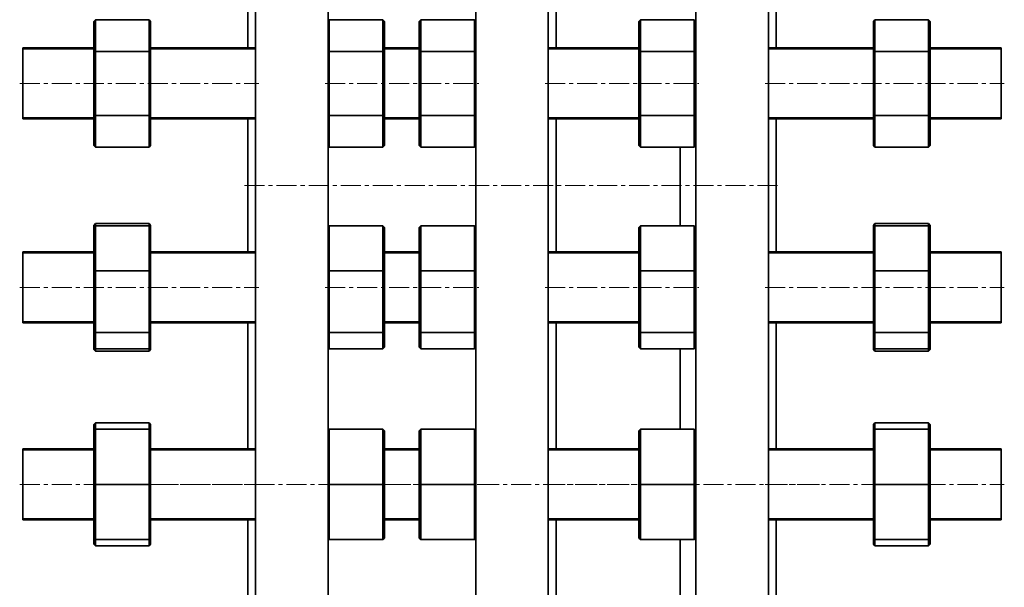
# Model space of a CAD drawing. Header units: millimetres. Extents: x -533 to 1342, y 1 to 1202.
# Tile 4 of 7: x -514 to 110, y 405 to 765. Entities that reach past the tile are written whole.
import ezdxf

# ---------------------------------------------------------------- set-up
doc = ezdxf.new("R2010")
doc.units = ezdxf.units.MM
doc.linetypes.add('CENTERX2', pattern=[20.32, 12.7, -2.54, 2.54, -2.54])
doc.layers.add('NOTE', color=7, linetype='Continuous')

msp = doc.modelspace()

# ---------------------------------------------------------------- linework, layer by layer
at = {"color": 7, "linetype": 'Continuous', "lineweight": 35}
for p, q in [((-364.69, 659.61), (-364.69, 1202.11)), ((-318.69, 659.61), (-318.69, 1202.11)), ((-225.19, 659.61), (-225.19, 1202.11)), ((-179.19, 659.61), (-179.19, 1202.11)), ((-85.69, 659.61), (-85.69, 1202.11)), ((-39.69, 659.61), (-39.69, 1202.11)), ((-369.69, 746.72), (-369.69, 826.54)), ((-174.19, 746.72), (-174.19, 826.54)), ((-34.69, 746.72), (-34.69, 826.54)), ((-467.19, 763.48), (-466.19, 764.63)), ((-467.19, 743.85), (-467.19, 763.48)), ((-466.19, 764.63), (-466.19, 744.43)), ((-432.19, 764.63), (-466.19, 764.63)), ((-432.19, 744.43), (-432.19, 764.63)), ((-431.19, 763.48), (-432.19, 764.63)), ((-431.19, 763.48), (-431.19, 743.85)), ((-318.69, 763.8), (-317.97, 764.63)), ((-317.97, 764.63), (-317.97, 744.43)), ((-283.97, 764.63), (-317.97, 764.63)), ((-283.97, 744.43), (-283.97, 764.63)), ((-282.97, 763.48), (-283.97, 764.63)), ((-282.97, 763.48), (-282.97, 743.85)), ((-260.96, 763.48), (-259.96, 764.63)), ((-260.96, 743.85), (-260.96, 763.48)), ((-259.96, 764.63), (-259.96, 744.43)), ((-225.96, 764.63), (-259.96, 764.63)), ((-225.96, 744.43), (-225.96, 764.63)), ((-225.19, 763.75), (-225.96, 764.63)), ((-121.74, 763.48), (-120.74, 764.63)), ((-121.74, 743.85), (-121.74, 763.48)), ((-120.74, 764.63), (-120.74, 744.43)), ((-86.74, 764.63), (-120.74, 764.63)), ((-86.74, 744.43), (-86.74, 764.63)), ((-85.74, 763.48), (-86.74, 764.63)), ((-85.74, 763.48), (-85.74, 743.85)), ((26.81, 763.48), (27.81, 764.63)), ((26.81, 743.85), (26.81, 763.48)), ((27.81, 764.63), (27.81, 744.43)), ((61.81, 764.63), (27.81, 764.63)), ((61.81, 744.43), (61.81, 764.63)), ((62.81, 763.48), (61.81, 764.63)), ((62.81, 763.48), (62.81, 743.85)), ((-467.19, 746.72), (-512.19, 746.72)), ((-512.19, 702.49), (-512.19, 746.72)), ((-467.19, 743.85), (-466.19, 744.43)), ((-467.19, 704.59), (-467.19, 743.85)), ((-466.19, 744.43), (-466.19, 704.01)), ((-432.19, 744.43), (-466.19, 744.43)), ((-432.19, 744.43), (-431.19, 743.85)), ((-432.19, 704.01), (-432.19, 744.43)), ((-364.69, 746.72), (-431.19, 746.72)), ((-431.19, 743.85), (-431.19, 704.59)), ((-318.69, 744.01), (-317.97, 744.43)), ((-317.97, 744.43), (-317.97, 704.01)), ((-283.97, 744.43), (-317.97, 744.43)), ((-283.97, 704.01), (-283.97, 744.43)), ((-283.97, 744.43), (-282.97, 743.85)), ((-260.96, 746.72), (-282.97, 746.72)), ((-282.97, 743.85), (-282.97, 704.59)), ((-260.96, 743.85), (-259.96, 744.43)), ((-260.96, 704.59), (-260.96, 743.85)), ((-259.96, 744.43), (-259.96, 704.01)), ((-225.96, 744.43), (-259.96, 744.43)), ((-225.96, 744.43), (-225.19, 743.98)), ((-225.96, 704.01), (-225.96, 744.43)), ((-121.74, 746.72), (-179.19, 746.72)), ((-121.74, 743.85), (-120.74, 744.43)), ((-121.74, 704.59), (-121.74, 743.85)), ((-120.74, 744.43), (-120.74, 704.01)), ((-86.74, 744.43), (-120.74, 744.43)), ((-86.74, 744.43), (-85.74, 743.85)), ((-86.74, 704.01), (-86.74, 744.43)), ((-85.69, 746.72), (-85.74, 746.72)), ((-85.74, 743.85), (-85.74, 704.59)), ((26.81, 746.72), (-39.69, 746.72)), ((26.81, 743.85), (27.81, 744.43)), ((26.81, 704.59), (26.81, 743.85)), ((27.81, 744.43), (27.81, 704.01)), ((61.81, 744.43), (27.81, 744.43)), ((61.81, 704.01), (61.81, 744.43)), ((61.81, 744.43), (62.81, 743.85)), ((107.81, 746.72), (62.81, 746.72)), ((62.81, 743.85), (62.81, 704.59)), ((107.81, 702.49), (107.81, 746.72)), ((-512.19, 701.72), (-512.19, 702.49)), ((-512.19, 701.72), (-467.19, 701.72)), ((-467.19, 704.59), (-466.19, 704.01)), ((-467.19, 684.96), (-467.19, 704.59)), ((-466.19, 704.01), (-466.19, 683.81)), ((-432.19, 704.01), (-466.19, 704.01)), ((-432.19, 704.01), (-431.19, 704.59)), ((-432.19, 683.81), (-432.19, 704.01)), ((-431.19, 704.59), (-431.19, 684.96)), ((-431.19, 701.72), (-364.69, 701.72)), ((-369.69, 659.61), (-369.69, 701.72)), ((-318.69, 704.43), (-317.97, 704.01)), ((-317.97, 704.01), (-317.97, 683.81)), ((-283.97, 704.01), (-317.97, 704.01)), ((-283.97, 704.01), (-282.97, 704.59)), ((-283.97, 683.81), (-283.97, 704.01)), ((-282.97, 704.59), (-282.97, 684.96)), ((-282.97, 701.72), (-260.96, 701.72)), ((-260.96, 704.59), (-259.96, 704.01)), ((-260.96, 684.96), (-260.96, 704.59)), ((-225.96, 704.01), (-259.96, 704.01)), ((-259.96, 704.01), (-259.96, 683.81)), ((-225.96, 704.01), (-225.19, 704.45)), ((-225.96, 683.81), (-225.96, 704.01)), ((-179.19, 701.72), (-121.74, 701.72)), ((-174.19, 659.61), (-174.19, 701.72)), ((-121.74, 704.59), (-120.74, 704.01)), ((-121.74, 684.96), (-121.74, 704.59)), ((-120.74, 704.01), (-120.74, 683.81)), ((-86.74, 704.01), (-120.74, 704.01)), ((-86.74, 704.01), (-85.74, 704.59)), ((-86.74, 683.81), (-86.74, 704.01)), ((-85.74, 704.59), (-85.74, 684.96)), ((-85.74, 701.72), (-85.69, 701.72)), ((-39.69, 701.72), (26.81, 701.72)), ((-34.69, 659.61), (-34.69, 701.72)), ((26.81, 684.96), (26.81, 704.59)), ((26.81, 704.59), (27.81, 704.01)), ((27.81, 704.01), (27.81, 683.81)), ((61.81, 704.01), (27.81, 704.01)), ((61.81, 704.01), (62.81, 704.59)), ((61.81, 683.81), (61.81, 704.01)), ((62.81, 704.59), (62.81, 684.96)), ((62.81, 701.72), (107.81, 701.72)), ((107.81, 701.72), (107.81, 702.49)), ((-466.19, 683.81), (-467.19, 684.96)), ((-432.19, 683.81), (-466.19, 683.81)), ((-432.19, 683.81), (-431.19, 684.96)), ((-317.97, 683.81), (-318.69, 684.64)), ((-283.97, 683.81), (-317.97, 683.81)), ((-283.97, 683.81), (-282.97, 684.96)), ((-259.96, 683.81), (-260.96, 684.96)), ((-225.96, 683.81), (-259.96, 683.81)), ((-225.96, 683.81), (-225.19, 684.69)), ((-120.74, 683.81), (-121.74, 684.96)), ((-86.74, 683.81), (-120.74, 683.81)), ((-95.69, 659.61), (-95.69, 683.81)), ((-86.74, 683.81), (-85.74, 684.96)), ((27.81, 683.81), (26.81, 684.96)), ((61.81, 683.81), (27.81, 683.81)), ((61.81, 683.81), (62.81, 684.96)), ((-369.69, 617.5), (-369.69, 659.61)), ((-364.69, 117.11), (-364.69, 659.61)), ((-318.69, 117.11), (-318.69, 659.61)), ((-225.19, 117.11), (-225.19, 659.61)), ((-179.19, 117.11), (-179.19, 659.61)), ((-174.19, 617.5), (-174.19, 659.61)), ((-95.69, 634.04), (-95.69, 659.61)), ((-85.69, 117.11), (-85.69, 659.61)), ((-39.69, 117.11), (-39.69, 659.61)), ((-34.69, 617.5), (-34.69, 659.61)), ((-466.19, 635.41), (-467.19, 634.26)), ((-467.19, 632.92), (-467.19, 634.26)), ((-467.19, 632.92), (-466.19, 634.04)), ((-467.19, 605.16), (-467.19, 632.92)), ((-466.19, 635.41), (-466.19, 634.04)), ((-432.19, 635.41), (-466.19, 635.41)), ((-466.19, 634.04), (-466.19, 605.46)), ((-432.19, 634.04), (-466.19, 634.04)), ((-432.19, 634.04), (-432.19, 635.41)), ((-432.19, 635.41), (-431.19, 634.26)), ((-432.19, 605.46), (-432.19, 634.04)), ((-431.19, 632.92), (-432.19, 634.04)), ((-431.19, 634.26), (-431.19, 632.92)), ((-431.19, 632.92), (-431.19, 605.16)), ((-318.69, 633.23), (-317.97, 634.04)), ((-317.97, 634.04), (-317.97, 605.46)), ((-283.97, 634.04), (-317.97, 634.04)), ((-283.97, 605.46), (-283.97, 634.04)), ((-282.97, 632.92), (-283.97, 634.04)), ((-282.97, 632.92), (-282.97, 605.16)), ((-260.96, 632.92), (-259.96, 634.04)), ((-260.96, 605.16), (-260.96, 632.92)), ((-259.96, 634.04), (-259.96, 605.46)), ((-225.96, 634.04), (-259.96, 634.04)), ((-225.96, 605.46), (-225.96, 634.04)), ((-225.19, 633.18), (-225.96, 634.04)), ((-121.74, 632.92), (-120.74, 634.04)), ((-121.74, 605.16), (-121.74, 632.92)), ((-120.74, 634.04), (-120.74, 605.46)), ((-86.74, 634.04), (-120.74, 634.04)), ((-86.74, 605.46), (-86.74, 634.04)), ((-85.74, 632.92), (-86.74, 634.04)), ((-85.74, 632.92), (-85.74, 605.16)), ((27.81, 635.41), (26.81, 634.26)), ((26.81, 632.92), (26.81, 634.26)), ((26.81, 632.92), (27.81, 634.04)), ((26.81, 605.16), (26.81, 632.92)), ((27.81, 635.41), (27.81, 634.04)), ((61.81, 635.41), (27.81, 635.41)), ((27.81, 634.04), (27.81, 605.46)), ((61.81, 634.04), (27.81, 634.04)), ((61.81, 634.04), (61.81, 635.41)), ((61.81, 635.41), (62.81, 634.26)), ((61.81, 605.46), (61.81, 634.04)), ((62.81, 632.92), (61.81, 634.04)), ((62.81, 634.26), (62.81, 632.92)), ((62.81, 632.92), (62.81, 605.16)), ((-467.19, 617.5), (-512.19, 617.5)), ((-512.19, 572.5), (-512.19, 617.5)), ((-364.69, 617.5), (-431.19, 617.5)), ((-260.96, 617.5), (-282.97, 617.5)), ((-121.74, 617.5), (-179.19, 617.5)), ((-85.69, 617.5), (-85.74, 617.5)), ((26.81, 617.5), (-39.69, 617.5)), ((107.81, 617.5), (62.81, 617.5)), ((107.81, 572.5), (107.81, 617.5)), ((-467.19, 605.16), (-466.19, 605.46)), ((-432.19, 605.46), (-466.19, 605.46)), ((-466.19, 605.46), (-466.19, 566.42)), ((-432.19, 566.42), (-432.19, 605.46)), ((-432.19, 605.46), (-431.19, 605.16)), ((-318.69, 605.24), (-317.97, 605.46)), ((-283.97, 605.46), (-317.97, 605.46)), ((-317.97, 605.46), (-317.97, 566.42)), ((-283.97, 605.46), (-282.97, 605.16)), ((-283.97, 566.42), (-283.97, 605.46)), ((-260.96, 605.16), (-259.96, 605.46)), ((-225.96, 605.46), (-259.96, 605.46)), ((-259.96, 605.46), (-259.96, 566.42)), ((-225.96, 566.42), (-225.96, 605.46)), ((-225.96, 605.46), (-225.19, 605.23)), ((-121.74, 605.16), (-120.74, 605.46)), ((-86.74, 605.46), (-120.74, 605.46)), ((-120.74, 605.46), (-120.74, 566.42)), ((-86.74, 605.46), (-85.74, 605.16)), ((-86.74, 566.42), (-86.74, 605.46)), ((26.81, 605.16), (27.81, 605.46)), ((27.81, 605.46), (27.81, 566.42)), ((61.81, 605.46), (27.81, 605.46)), ((61.81, 566.42), (61.81, 605.46)), ((61.81, 605.46), (62.81, 605.16)), ((-467.19, 567.24), (-467.19, 605.16)), ((-431.19, 605.16), (-431.19, 567.24)), ((-282.97, 605.16), (-282.97, 567.24)), ((-260.96, 567.24), (-260.96, 605.16)), ((-121.74, 567.24), (-121.74, 605.16)), ((-85.74, 605.16), (-85.74, 567.24)), ((26.81, 567.24), (26.81, 605.16)), ((62.81, 605.16), (62.81, 567.24)), ((-512.19, 572.5), (-467.19, 572.5)), ((-431.19, 572.5), (-364.69, 572.5)), ((-369.69, 492.68), (-369.69, 572.5)), ((-282.97, 572.5), (-260.96, 572.5)), ((-179.19, 572.5), (-121.74, 572.5)), ((-174.19, 492.68), (-174.19, 572.5)), ((-85.74, 572.5), (-85.69, 572.5)), ((-39.69, 572.5), (26.81, 572.5)), ((-34.69, 492.68), (-34.69, 572.5)), ((62.81, 572.5), (107.81, 572.5)), ((-467.19, 567.24), (-466.19, 566.42)), ((-467.19, 557.08), (-467.19, 567.24)), ((-432.19, 566.42), (-466.19, 566.42)), ((-466.19, 566.42), (-466.19, 555.96)), ((-432.19, 566.42), (-431.19, 567.24)), ((-432.19, 555.96), (-432.19, 566.42)), ((-431.19, 567.24), (-431.19, 557.08)), ((-318.69, 567.01), (-317.97, 566.42)), ((-283.97, 566.42), (-317.97, 566.42)), ((-317.97, 566.42), (-317.97, 555.96)), ((-283.97, 566.42), (-282.97, 567.24)), ((-283.97, 555.96), (-283.97, 566.42)), ((-282.97, 567.24), (-282.97, 557.08)), ((-260.96, 567.24), (-259.96, 566.42)), ((-260.96, 557.08), (-260.96, 567.24)), ((-225.96, 566.42), (-259.96, 566.42)), ((-259.96, 566.42), (-259.96, 555.96)), ((-225.96, 566.42), (-225.19, 567.05)), ((-225.96, 555.96), (-225.96, 566.42)), ((-121.74, 567.24), (-120.74, 566.42)), ((-121.74, 557.08), (-121.74, 567.24)), ((-86.74, 566.42), (-120.74, 566.42)), ((-120.74, 566.42), (-120.74, 555.96)), ((-86.74, 566.42), (-85.74, 567.24)), ((-86.74, 555.96), (-86.74, 566.42)), ((-85.74, 567.24), (-85.74, 557.08)), ((26.81, 567.24), (27.81, 566.42)), ((26.81, 557.08), (26.81, 567.24)), ((61.81, 566.42), (27.81, 566.42)), ((27.81, 566.42), (27.81, 555.96)), ((61.81, 566.42), (62.81, 567.24)), ((61.81, 555.96), (61.81, 566.42)), ((62.81, 567.24), (62.81, 557.08)), ((-466.19, 555.96), (-467.19, 557.08)), ((-467.19, 555.74), (-467.19, 557.08)), ((-467.19, 555.74), (-466.19, 554.58)), ((-432.19, 555.96), (-466.19, 555.96)), ((-466.19, 555.96), (-466.19, 554.58)), ((-432.19, 555.96), (-431.19, 557.08)), ((-432.19, 554.58), (-432.19, 555.96)), ((-431.19, 555.74), (-432.19, 554.58)), ((-431.19, 557.08), (-431.19, 555.74)), ((-317.97, 555.96), (-318.69, 556.76)), ((-283.97, 555.96), (-317.97, 555.96)), ((-283.97, 555.96), (-282.97, 557.08)), ((-259.96, 555.96), (-260.96, 557.08)), ((-225.96, 555.96), (-259.96, 555.96)), ((-225.96, 555.96), (-225.19, 556.82)), ((-120.74, 555.96), (-121.74, 557.08)), ((-86.74, 555.96), (-120.74, 555.96)), ((-95.69, 505.18), (-95.69, 555.96)), ((-86.74, 555.96), (-85.74, 557.08)), ((27.81, 555.96), (26.81, 557.08)), ((26.81, 555.74), (26.81, 557.08)), ((26.81, 555.74), (27.81, 554.58)), ((61.81, 555.96), (27.81, 555.96)), ((27.81, 555.96), (27.81, 554.58)), ((61.81, 555.96), (62.81, 557.08)), ((61.81, 554.58), (61.81, 555.96)), ((62.81, 555.74), (61.81, 554.58)), ((62.81, 557.08), (62.81, 555.74)), ((-432.19, 554.58), (-466.19, 554.58)), ((61.81, 554.58), (27.81, 554.58)), ((-466.19, 509.22), (-467.19, 508.1)), ((-467.19, 504.18), (-467.19, 508.1)), ((-466.19, 509.22), (-466.19, 505.18)), ((-432.19, 509.22), (-466.19, 509.22)), ((-432.19, 505.18), (-432.19, 509.22)), ((-432.19, 509.22), (-431.19, 508.1)), ((-431.19, 508.1), (-431.19, 504.18)), ((27.81, 509.22), (26.81, 508.1)), ((26.81, 504.18), (26.81, 508.1)), ((27.81, 509.22), (27.81, 505.18)), ((61.81, 509.22), (27.81, 509.22)), ((61.81, 505.18), (61.81, 509.22)), ((61.81, 509.22), (62.81, 508.1)), ((62.81, 508.1), (62.81, 504.18)), ((-467.19, 504.18), (-466.19, 505.18)), ((-467.19, 470.18), (-467.19, 504.18)), ((-466.19, 505.18), (-466.19, 470.18)), ((-432.19, 505.18), (-466.19, 505.18)), ((-432.19, 470.18), (-432.19, 505.18)), ((-431.19, 504.18), (-432.19, 505.18)), ((-431.19, 504.18), (-431.19, 470.18)), ((-318.69, 504.46), (-317.97, 505.18)), ((-317.97, 505.18), (-317.97, 470.18)), ((-283.97, 505.18), (-317.97, 505.18)), ((-283.97, 470.18), (-283.97, 505.18)), ((-282.97, 504.18), (-283.97, 505.18)), ((-282.97, 504.18), (-282.97, 470.18)), ((-260.96, 504.18), (-259.96, 505.18)), ((-260.96, 470.18), (-260.96, 504.18)), ((-259.96, 505.18), (-259.96, 470.18)), ((-225.96, 505.18), (-259.96, 505.18)), ((-225.96, 470.18), (-225.96, 505.18)), ((-225.19, 504.41), (-225.96, 505.18)), ((-121.74, 504.18), (-120.74, 505.18)), ((-121.74, 470.18), (-121.74, 504.18)), ((-120.74, 505.18), (-120.74, 470.18)), ((-86.74, 505.18), (-120.74, 505.18)), ((-86.74, 470.18), (-86.74, 505.18)), ((-85.74, 504.18), (-86.74, 505.18)), ((-85.74, 504.18), (-85.74, 470.18)), ((26.81, 504.18), (27.81, 505.18)), ((26.81, 470.18), (26.81, 504.18)), ((27.81, 505.18), (27.81, 470.18)), ((61.81, 505.18), (27.81, 505.18)), ((61.81, 470.18), (61.81, 505.18)), ((62.81, 504.18), (61.81, 505.18)), ((62.81, 504.18), (62.81, 470.18)), ((-467.19, 492.68), (-512.19, 492.68)), ((-512.19, 447.68), (-512.19, 492.68)), ((-364.69, 492.68), (-431.19, 492.68)), ((-260.96, 492.68), (-282.97, 492.68)), ((-121.74, 492.68), (-179.19, 492.68)), ((-85.69, 492.68), (-85.74, 492.68)), ((26.81, 492.68), (-39.69, 492.68)), ((107.81, 492.68), (62.81, 492.68)), ((107.81, 447.68), (107.81, 492.68)), ((-467.19, 470.18), (-466.19, 470.18)), ((-467.19, 436.18), (-467.19, 470.18)), ((-432.19, 470.18), (-466.19, 470.18)), ((-466.19, 470.18), (-466.19, 435.18)), ((-432.19, 435.18), (-432.19, 470.18)), ((-432.19, 470.18), (-431.19, 470.18)), ((-431.19, 470.18), (-431.19, 436.18)), ((-318.69, 470.18), (-317.97, 470.18)), ((-283.97, 470.18), (-317.97, 470.18)), ((-317.97, 470.18), (-317.97, 435.18)), ((-283.97, 435.18), (-283.97, 470.18)), ((-283.97, 470.18), (-282.97, 470.18)), ((-282.97, 470.18), (-282.97, 436.18)), ((-260.96, 436.18), (-260.96, 470.18)), ((-260.96, 470.18), (-259.96, 470.18)), ((-259.96, 470.18), (-259.96, 435.18)), ((-225.96, 470.18), (-259.96, 470.18)), ((-225.96, 435.18), (-225.96, 470.18)), ((-225.96, 470.18), (-225.19, 470.18)), ((-121.74, 470.18), (-120.74, 470.18)), ((-121.74, 436.18), (-121.74, 470.18)), ((-120.74, 470.18), (-120.74, 435.18)), ((-86.74, 470.18), (-120.74, 470.18)), ((-86.74, 435.18), (-86.74, 470.18)), ((-86.74, 470.18), (-85.74, 470.18)), ((-85.74, 470.18), (-85.74, 436.18)), ((26.81, 436.18), (26.81, 470.18)), ((26.81, 470.18), (27.81, 470.18)), ((61.81, 470.18), (27.81, 470.18)), ((27.81, 470.18), (27.81, 435.18)), ((61.81, 470.18), (62.81, 470.18)), ((61.81, 435.18), (61.81, 470.18)), ((62.81, 470.18), (62.81, 436.18)), ((-512.19, 447.68), (-467.19, 447.68)), ((-431.19, 447.68), (-364.69, 447.68)), ((-369.69, 380.77), (-369.69, 447.68)), ((-282.97, 447.68), (-260.96, 447.68)), ((-179.19, 447.68), (-121.74, 447.68)), ((-174.19, 380.77), (-174.19, 447.68)), ((-85.74, 447.68), (-85.69, 447.68)), ((-39.69, 447.68), (26.81, 447.68)), ((-34.69, 380.77), (-34.69, 447.68)), ((62.81, 447.68), (107.81, 447.68)), ((-467.19, 436.18), (-466.19, 435.18)), ((-467.19, 432.26), (-467.19, 436.18)), ((-467.19, 432.26), (-466.19, 431.14)), ((-432.19, 435.18), (-466.19, 435.18)), ((-466.19, 435.18), (-466.19, 431.14)), ((-432.19, 431.14), (-466.19, 431.14)), ((-432.19, 435.18), (-431.19, 436.18)), ((-432.19, 431.14), (-432.19, 435.18)), ((-431.19, 432.26), (-432.19, 431.14)), ((-431.19, 436.18), (-431.19, 432.26)), ((-318.69, 435.9), (-317.97, 435.18)), ((-283.97, 435.18), (-317.97, 435.18)), ((-283.97, 435.18), (-282.97, 436.18)), ((-260.96, 436.18), (-259.96, 435.18)), ((-225.96, 435.18), (-259.96, 435.18)), ((-225.96, 435.18), (-225.19, 435.95)), ((-121.74, 436.18), (-120.74, 435.18)), ((-86.74, 435.18), (-120.74, 435.18)), ((-95.69, 397.31), (-95.69, 435.18)), ((-86.74, 435.18), (-85.74, 436.18)), ((26.81, 436.18), (27.81, 435.18)), ((26.81, 432.26), (26.81, 436.18)), ((26.81, 432.26), (27.81, 431.14)), ((61.81, 435.18), (27.81, 435.18)), ((27.81, 435.18), (27.81, 431.14)), ((61.81, 431.14), (27.81, 431.14)), ((61.81, 435.18), (62.81, 436.18)), ((61.81, 431.14), (61.81, 435.18)), ((62.81, 432.26), (61.81, 431.14)), ((62.81, 436.18), (62.81, 432.26))]:
    msp.add_line(p, q, dxfattribs=at)
at = {"color": 7, "linetype": 'Continuous', "lineweight": 18}
for p, q in [((-467.19, 745.89), (-512.19, 745.89)), ((-364.69, 745.89), (-431.19, 745.89)), ((-260.96, 745.89), (-282.97, 745.89)), ((-121.74, 745.89), (-179.19, 745.89)), ((-85.69, 745.89), (-85.74, 745.89)), ((26.81, 745.89), (-39.69, 745.89)), ((107.81, 745.89), (62.81, 745.89)), ((-512.19, 702.55), (-467.19, 702.55)), ((-431.19, 702.55), (-364.69, 702.55)), ((-282.97, 702.55), (-260.96, 702.55)), ((-179.19, 702.55), (-121.74, 702.55)), ((-85.74, 702.55), (-85.69, 702.55)), ((-39.69, 702.55), (26.81, 702.55)), ((62.81, 702.55), (107.81, 702.55)), ((-467.19, 616.67), (-512.19, 616.67)), ((-364.69, 616.67), (-431.19, 616.67)), ((-260.96, 616.67), (-282.97, 616.67)), ((-121.74, 616.67), (-179.19, 616.67)), ((-85.69, 616.67), (-85.74, 616.67)), ((26.81, 616.67), (-39.69, 616.67)), ((107.81, 616.67), (62.81, 616.67)), ((-512.19, 573.33), (-467.19, 573.33)), ((-431.19, 573.33), (-364.69, 573.33)), ((-282.97, 573.33), (-260.96, 573.33)), ((-179.19, 573.33), (-121.74, 573.33)), ((-85.74, 573.33), (-85.69, 573.33)), ((-39.69, 573.33), (26.81, 573.33)), ((62.81, 573.33), (107.81, 573.33)), ((-467.19, 491.85), (-512.19, 491.85)), ((-364.69, 491.85), (-431.19, 491.85)), ((-260.96, 491.85), (-282.97, 491.85)), ((-121.74, 491.85), (-179.19, 491.85)), ((-85.69, 491.85), (-85.74, 491.85)), ((26.81, 491.85), (-39.69, 491.85)), ((107.81, 491.85), (62.81, 491.85)), ((-512.19, 448.51), (-467.19, 448.51)), ((-431.19, 448.51), (-364.69, 448.51)), ((-282.97, 448.51), (-260.96, 448.51)), ((-179.19, 448.51), (-121.74, 448.51)), ((-85.74, 448.51), (-85.69, 448.51)), ((-39.69, 448.51), (26.81, 448.51)), ((62.81, 448.51), (107.81, 448.51))]:
    msp.add_line(p, q, dxfattribs=at)
at = {"layer": 'NOTE', "linetype": 'CENTERX2', "lineweight": 18}
for p, q in [((-514.19, 724.22), (-362.69, 724.22)), ((-320.69, 724.22), (-223.19, 724.22)), ((-181.19, 724.22), (-83.69, 724.22)), ((-41.69, 724.22), (109.81, 724.22)), ((-371.69, 659.61), (-32.69, 659.61)), ((-514.19, 595), (-362.69, 595)), ((-320.69, 595), (-223.19, 595)), ((-181.19, 595), (-83.69, 595)), ((-41.69, 595), (109.81, 595)), ((-514.19, 470.18), (-362.69, 470.18)), ((-7.23, 470.18), (-467.41, 470.18)), ((-320.69, 470.18), (-223.19, 470.18)), ((-181.19, 470.18), (-83.69, 470.18)), ((-41.69, 470.18), (109.81, 470.18))]:
    msp.add_line(p, q, dxfattribs=at)

doc.saveas('drawing.dxf')
